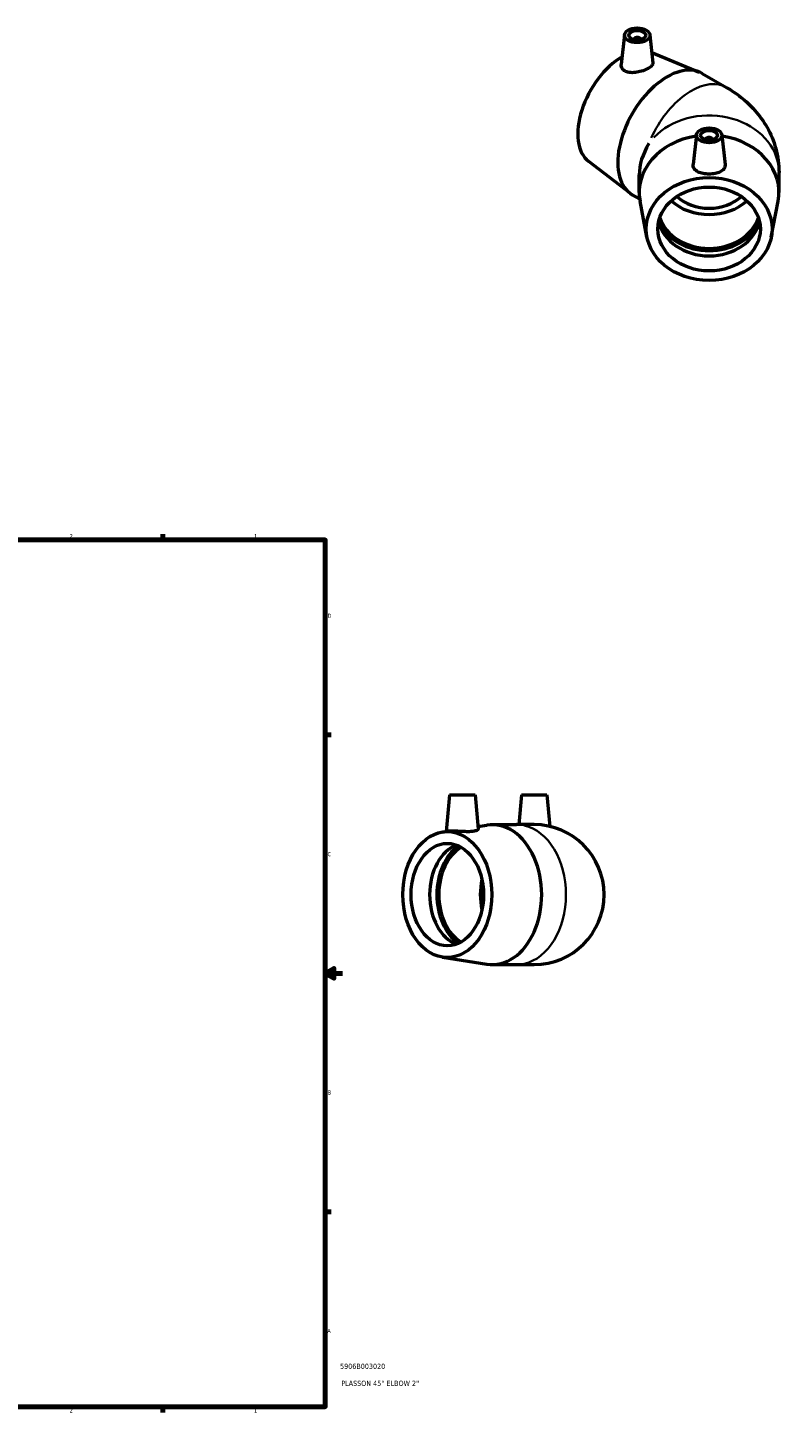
# Model space of a CAD drawing. Header units: inches. Extents: x -1 to 44.1, y -0.9 to 32.8.
# Tile 4 of 4: x 26.6 to 44.1, y 0.6 to 32.8. Entities that reach past the tile are written whole.
import ezdxf

# ---------------------------------------------------------------- set-up
doc = ezdxf.new("R2010")
doc.units = ezdxf.units.IN
doc.header["$MEASUREMENT"] = 0
for name, color, linetype, lineweight in [('Border (ANSI)', 7, 'Continuous', 70), ('Title (ANSI)', 7, 'Continuous', 50), ('Visible (ANSI)', 7, 'Continuous', 50), ('Visible Narrow (ANSI)', 7, 'Continuous', 35)]:
    doc.layers.add(name, color=color, linetype=linetype, lineweight=lineweight)
doc.styles.add('Note Text (ANSI)', font='tahoma.ttf')
doc.styles.add('Text Style29', font='tahoma.ttf')

# ---------------------------------------------------------------- blocks, each defined once
blk = doc.blocks.new('Borders Default Border')
at = {"layer": 'Border (ANSI)'}
for p, q in [((4.25, 21), (4.25, 21.134)), ((8.5, 21), (8.5, 21.134)), ((12.75, 21), (12.75, 21.134)), ((21.25, 21), (21.25, 21.134)), ((25.5, 21), (25.5, 21.134)), ((29.75, 21), (29.75, 21.134)), ((0.5, 16.5), (0.366, 16.5)), ((33.5, 16.5), (33.634, 16.5)), ((0.5, 5.5), (0.366, 5.5)), ((33.5, 5.5), (33.634, 5.5)), ((4.25, 1), (4.25, 0.866)), ((8.5, 1), (8.5, 0.866)), ((12.75, 1), (12.75, 0.866)), ((21.25, 1), (21.25, 0.866)), ((25.5, 1), (25.5, 0.866)), ((29.75, 1), (29.75, 0.866))]:
    blk.add_line(p, q, dxfattribs=at)
at = {"layer": 'Border (ANSI)', "flags": 128}
for points in [[(17, 21.4), (17, 21), (16.885, 21.2), (17.115, 21.2), (17, 21)], [(0.5, 1), (0.5, 21), (33.5, 21), (33.5, 1), (0.5, 1)], [(0.1, 11), (0.5, 11), (0.3, 11.115), (0.3, 10.885), (0.5, 11)], [(33.9, 11), (33.5, 11), (33.7, 11.115), (33.7, 10.885), (33.5, 11)], [(17, 0.6), (17, 1), (16.885, 0.8), (17.115, 0.8), (17, 1)]]:
    blk.add_lwpolyline(points, dxfattribs=at)
at = {"layer": 'Border (ANSI)', "color": 5, "true_color": 0x0000ff, "char_height": 0.0945, "attachment_point": 7, "style": 'Note Text (ANSI)'}
for s, insert in [('8', (2.094, 21.038)), ('7', (6.346, 21.04)), ('6', (10.595, 21.038)), ('5', (14.847, 21.038)), ('4', (19.092, 21.04)), ('3', (23.346, 21.038)), ('2', (27.596, 21.04)), ('1', (31.854, 21.04)), ('D', (0.378, 19.203)), ('D', (33.553, 19.203)), ('C', (0.378, 13.701)), ('C', (33.552, 13.701)), ('B', (0.384, 8.203)), ('B', (33.558, 8.203)), ('A', (0.373, 2.703)), ('A', (33.547, 2.703)), ('8', (2.094, 0.863)), ('7', (6.346, 0.866)), ('6', (10.595, 0.864)), ('5', (14.847, 0.864)), ('4', (19.092, 0.866)), ('3', (23.346, 0.864)), ('2', (27.596, 0.866)), ('1', (31.854, 0.866))]:
    blk.add_mtext(s, dxfattribs=dict(at, insert=insert))
blk = doc.blocks.new('Title Blocks ANSI - Large')
at = {"layer": 'Title (ANSI)', "color": 5, "true_color": 0x0000ff, "style": 'Text Style29'}
for tag, p in [('PART_NUMBER_001', (0.341, 0.873)), ('DESCRIPTION_001', (0.369, 0.481))]:
    blk.add_attdef(tag, p, '', height=0.12, dxfattribs=at)

msp = doc.modelspace()

# ---------------------------------------------------------------- linework, layer by layer
at = {"layer": 'Visible (ANSI)'}
for p, q in [((40.409, 32.654), (40.335, 31.967)), ((40.625, 32.547), (40.625, 32.54)), ((40.783, 32.547), (40.783, 32.54)), ((40.999, 32.654), (41.068, 32.01)), ((41.043, 32.243), (42.136, 31.796)), ((42.202, 31.764), (42.762, 31.442)), ((42.069, 30.346), (41.996, 29.665)), ((42.659, 30.346), (42.732, 29.665)), ((42.285, 30.239), (42.285, 30.232)), ((42.443, 30.239), (42.443, 30.232)), ((39.578, 29.739), (40.53, 29.006)), ((40.749, 29.019), (40.749, 29.422)), ((43.979, 29.019), (43.979, 29.475)), ((40.59, 28.965), (40.76, 28.868)), ((40.928, 27.988), (40.769, 28.813)), ((43.8, 27.988), (43.959, 28.813)), ((36.369, 15.116), (36.295, 14.275)), ((36.369, 15.116), (36.959, 15.116)), ((36.959, 15.116), (37.028, 14.33)), ((38.029, 15.116), (37.969, 14.431)), ((38.029, 15.116), (38.619, 15.116)), ((38.619, 15.116), (38.683, 14.391)), ((36.205, 14.261), (36.315, 14.278)), ((37.023, 14.389), (37.23, 14.421)), ((37.356, 14.431), (37.917, 14.431)), ((38.324, 14.431), (37.917, 14.431)), ((36.205, 11.371), (37.23, 11.211)), ((37.356, 11.201), (37.917, 11.201)), ((37.917, 11.201), (38.324, 11.201))]:
    msp.add_line(p, q, dxfattribs=at)
msp.add_arc((38.324, 12.816), 1.615, 270, 90, dxfattribs=at)
for centre, major_axis, ratio in [((40.704, 32.644), (-0.295, 0), 0.575862), ((40.704, 32.644), (0.197, 0), 0.575862), ((42.364, 30.335), (0.295, 0), 0.575862), ((42.364, 30.335), (-0.197, 0), 0.575862), ((42.364, 28.174), (-1.453, 0), 0.817547), ((42.364, 28.174), (-1.183, 0), 0.817547), ((36.318, 12.816), (0, 1.453), 0.707107), ((36.318, 12.816), (0, 1.183), 0.707107)]:
    msp.add_ellipse(centre, major_axis=major_axis, ratio=ratio, dxfattribs=at)
for centre, major_axis, ratio, start_param, end_param in [((40.704, 32.547), (-0.0787, 0), 0.575862, 2.972903, 6.451874), ((40.358, 30.962), (-0.725, -1.26), 0.578093, 3.928463, 6.205138), ((41.396, 30.365), (0.806, 1.4), 0.578093, 0, 3.141593), ((42.364, 29.019), (-1.615, 0), 0.817547, 4.897887, 6.440067), ((42.364, 30.239), (-0.0787, 0), 0.575862, 2.972903, 6.451874), ((42.364, 29.019), (1.615, 0), 0.817547, 6.126304, 7.668483), ((42.364, 29.807), (-1.491, -0.862), 0.718475, 5.357535, 5.889519), ((42.364, 29.475), (-1.183, 0), 0.817547, 0.73796, 2.403633), ((42.364, 29.475), (-1.006, 0), 0.817547, 0.734467, 2.407125), ((42.364, 28.694), (1.183, 0), 0.817547, 3.414064, 6.010714), ((42.364, 28.521), (1.183, 0), 0.817547, 3.321977, 6.102801), ((42.364, 28.694), (1.247, 0), 0.817547, 3.53043, 5.894348), ((37.356, 12.816), (0, 1.615), 0.707107, 3.031318, 6.39346), ((36.745, 12.816), (0, -1.183), 0.707107, 3.399135, 6.025643), ((36.958, 12.816), (0, 1.247), 0.707107, 0.446119, 2.695474), ((36.958, 12.816), (0, -1.183), 0.707107, 3.533613, 5.891165), ((37.917, 12.816), (0, 1.183), 0.707107, 1.270137, 1.871456)]:
    msp.add_ellipse(centre, major_axis=major_axis, ratio=ratio, start_param=start_param, end_param=end_param, dxfattribs=at)
for points, knots in [([(40.434, 31.812), (40.403, 31.827), (40.376, 31.849), (40.342, 31.899), (40.334, 31.929), (40.335, 31.96), (40.335, 31.964), (40.335, 31.967)], [0, 0, 0, 0, 0.3440653, 0.3440653, 0.6881306, 0.6881306, 0.7321081, 0.7321081, 0.7321081, 0.7321081]), ([(41.068, 32.01), (41.068, 32.008), (41.068, 32.006), (41.068, 31.985), (41.059, 31.964), (41.021, 31.922), (40.992, 31.9), (40.926, 31.862), (40.884, 31.843), (40.793, 31.811), (40.743, 31.798), (40.65, 31.783), (40.6, 31.779), (40.508, 31.786), (40.467, 31.797), (40.434, 31.812)], [3.450804, 3.450804, 3.450804, 3.450804, 3.491626, 3.491626, 3.849782, 3.849782, 4.207938, 4.207938, 4.566094, 4.566094, 4.924251, 4.924251, 5.289618, 5.289618, 5.654986, 5.654986, 5.654986, 5.654986]), ([(42.762, 31.442), (42.877, 31.375), (42.991, 31.3), (43.212, 31.124), (43.32, 31.024), (43.524, 30.794), (43.62, 30.664), (43.786, 30.369), (43.856, 30.205), (43.953, 29.853), (43.979, 29.664), (43.979, 29.475)], [4.712389, 4.712389, 4.712389, 4.712389, 4.8694686, 4.8694686, 5.0265482, 5.0265482, 5.1836279, 5.1836279, 5.3407075, 5.3407075, 5.4977871, 5.4977871, 5.4977871, 5.4977871]), ([(42.733, 29.641), (42.731, 29.611), (42.721, 29.582), (42.682, 29.53), (42.654, 29.509), (42.589, 29.476), (42.548, 29.463), (42.458, 29.446), (42.41, 29.442), (42.319, 29.442), (42.27, 29.446), (42.181, 29.463), (42.14, 29.476), (42.074, 29.509), (42.046, 29.53), (42.007, 29.582), (41.997, 29.611), (41.995, 29.649), (41.996, 29.657), (41.996, 29.665)], [0, 0, 0, 0, 0.344065, 0.344065, 0.688131, 0.688131, 1.034288, 1.034288, 1.380445, 1.380445, 1.726603, 1.726603, 2.07276, 2.07276, 2.416825, 2.416825, 2.760891, 2.760891, 2.851957, 2.851957, 2.851957, 2.851957]), ([(36.915, 14.276), (36.882, 14.271), (36.841, 14.268), (36.752, 14.268), (36.704, 14.269), (36.613, 14.274), (36.565, 14.277), (36.476, 14.281), (36.436, 14.283), (36.371, 14.283), (36.343, 14.281), (36.321, 14.279), (36.318, 14.278), (36.315, 14.278)], [0, 0, 0, 0, 0.344065, 0.344065, 0.688131, 0.688131, 1.034288, 1.034288, 1.380445, 1.380445, 1.726603, 1.726603, 1.787155, 1.787155, 1.787155, 1.787155]), ([(37.028, 14.33), (37.028, 14.329), (37.028, 14.329), (37.028, 14.319), (37.018, 14.308), (36.979, 14.289), (36.95, 14.281), (36.915, 14.276)], [4.9072008, 4.9072008, 4.9072008, 4.9072008, 4.9242505, 4.9242505, 5.2896182, 5.2896182, 5.6549858, 5.6549858, 5.6549858, 5.6549858])]:
    msp.add_open_spline(points, degree=3, knots=knots, dxfattribs=at)
msp.add_open_spline([(42.732, 29.665), (42.733, 29.657), (42.733, 29.649), (42.733, 29.641)], degree=3, dxfattribs=at)
at = {"layer": 'Visible Narrow (ANSI)'}
for centre, major_axis, ratio, start_param, end_param in [((41.956, 30.042), (0.806, 1.4), 0.578093, 0.091114, 1.731163), ((42.364, 29.475), (1.615, 0), 0.817547, 0.13048, 2.479128), ((37.917, 12.816), (0, 1.615), 0.707107, 3.298672, 6.126106)]:
    msp.add_ellipse(centre, major_axis=major_axis, ratio=ratio, start_param=start_param, end_param=end_param, dxfattribs=at)

# ---------------------------------------------------------------- block references
msp.add_blockref('Borders Default Border', (0, 0))
msp.add_blockref('Title Blocks ANSI - Large', (33.5, 1)).add_auto_attribs({'PART_NUMBER_001': '5906B003020', 'DESCRIPTION_001': "PLASSON 45° ELBOW 2''"})

doc.saveas('drawing.dxf')
